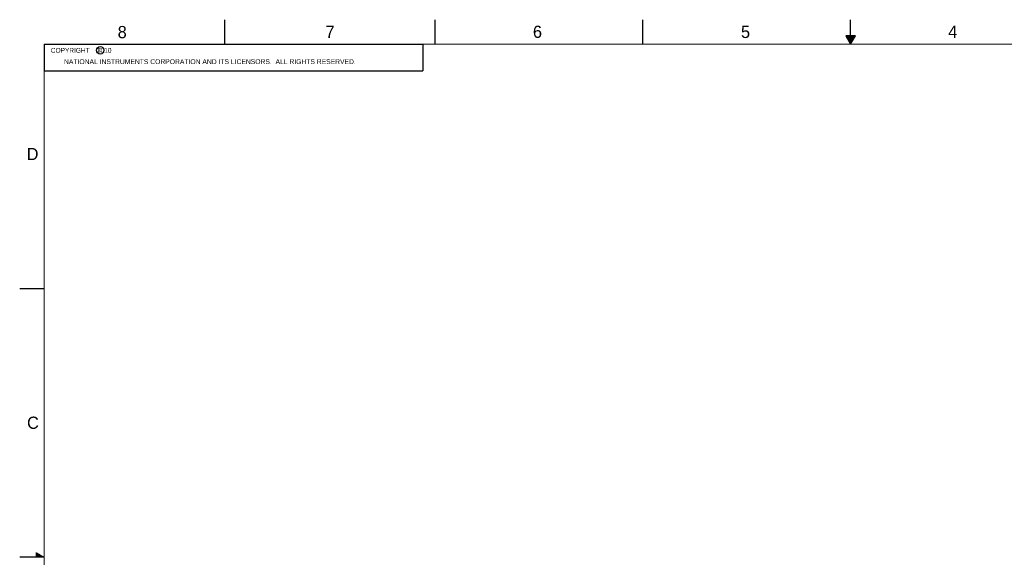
# Model space of a CAD drawing. Header units: inches. Extents: x 0 to 34, y 0 to 22.
# Tile 3 of 17: x 0 to 20.1, y 11 to 22. Entities that reach past the tile are written whole.
import ezdxf

# ---------------------------------------------------------------- set-up
doc = ezdxf.new("R2010")
doc.units = ezdxf.units.IN
doc.header["$LTSCALE"] = 1.87
doc.header["$MEASUREMENT"] = 0
doc.layers.get('0').update_dxf_attribs({"linetype": 'CONTINUOUS'})
doc.styles.get("Standard").update_dxf_attribs({"font": 'txt', "width": 0.8})

msp = doc.modelspace()

# ---------------------------------------------------------------- linework, layer by layer
at = {"color": 2, "linetype": 'CONTINUOUS'}
for p, q in [((4.2, 21.5), (4.2, 22)), ((8.5, 21.5), (8.5, 22)), ((12.75, 21.5), (12.75, 22)), ((17, 21.5), (17, 22)), ((16.902, 21.6697), (17, 21.5)), ((17.098, 21.6697), (16.902, 21.6697)), ((16.9076, 21.66), (17.0924, 21.66)), ((16.9134, 21.65), (17.0866, 21.65)), ((16.9192, 21.64), (17.0808, 21.64)), ((16.925, 21.63), (17.0751, 21.63)), ((16.9307, 21.62), (17.0693, 21.62)), ((16.9365, 21.61), (17.0635, 21.61)), ((16.9423, 21.6), (17.0578, 21.6)), ((16.9481, 21.59), (17.052, 21.59)), ((16.9538, 21.58), (17.0462, 21.58)), ((16.9596, 21.57), (17.0404, 21.57)), ((16.9654, 21.56), (17.0347, 21.56)), ((17, 21.5), (17.098, 21.6697)), ((0.5, 21.5), (8.25, 21.5)), ((0.5, 21.5), (0.5, 20.9531)), ((8.25, 21.5), (8.25, 20.9531)), ((16.9712, 21.55), (17.0289, 21.55)), ((16.9769, 21.54), (17.0231, 21.54)), ((16.9827, 21.53), (17.0173, 21.53)), ((16.9885, 21.52), (17.0116, 21.52)), ((16.9942, 21.51), (17.0058, 21.51)), ((0.5, 20.9531), (8.25, 20.9531)), ((0, 16.5), (0.5, 16.5)), ((0.3303, 11.09), (0.3441, 11.09)), ((0.5, 11), (0, 11)), ((0.3303, 11.08), (0.3614, 11.08)), ((0.3303, 11.07), (0.3788, 11.07)), ((0.3303, 11.06), (0.3961, 11.06)), ((0.3303, 11.05), (0.4134, 11.05)), ((0.3303, 11.04), (0.4307, 11.04)), ((0.3303, 11.03), (0.448, 11.03)), ((0.3303, 11.02), (0.4654, 11.02)), ((0.3303, 11.01), (0.4827, 11.01))]:
    msp.add_line(p, q, dxfattribs=at)
at = {"color": 7, "linetype": 'CONTINUOUS', "const_width": 0.02}
for points in [[(0.5, 21.5), (0.5, 0.5)], [(33.5, 21.5), (0.5, 21.5)]]:
    msp.add_lwpolyline(points, dxfattribs=at)
at = {"color": 2, "linetype": 'CONTINUOUS'}
msp.add_circle((1.6484, 21.3727), 0.0754, dxfattribs=at)

# ---------------------------------------------------------------- texts
for s, height, p in [('8', 0.25, (2.0046, 21.6213)), ('7', 0.25, (6.2556, 21.6243)), ('6', 0.25, (10.5012, 21.6272)), ('5', 0.25, (14.7577, 21.6247)), ('4', 0.25, (18.9977, 21.6277)), ('c', 0.1, (1.599, 21.3388)), ('NATIONAL INSTRUMENTS CORPORATION AND ITS LICENSORS.  ALL RIGHTS RESERVED.', 0.1, (0.9071, 21.0911)), ('D', 0.25, (0.1424, 19.125)), ('C', 0.25, (0.1508, 13.6246))]:
    msp.add_text(s, height=height, dxfattribs=at).set_placement(p)
at = {"color": 2, "linetype": 'CONTINUOUS', "insert": (0.5625, 21.4219), "char_height": 0.1, "width": 1.52, "attachment_point": 1}
msp.add_mtext('  COPYRIGHT    2010', dxfattribs=at)

doc.saveas('drawing.dxf')
